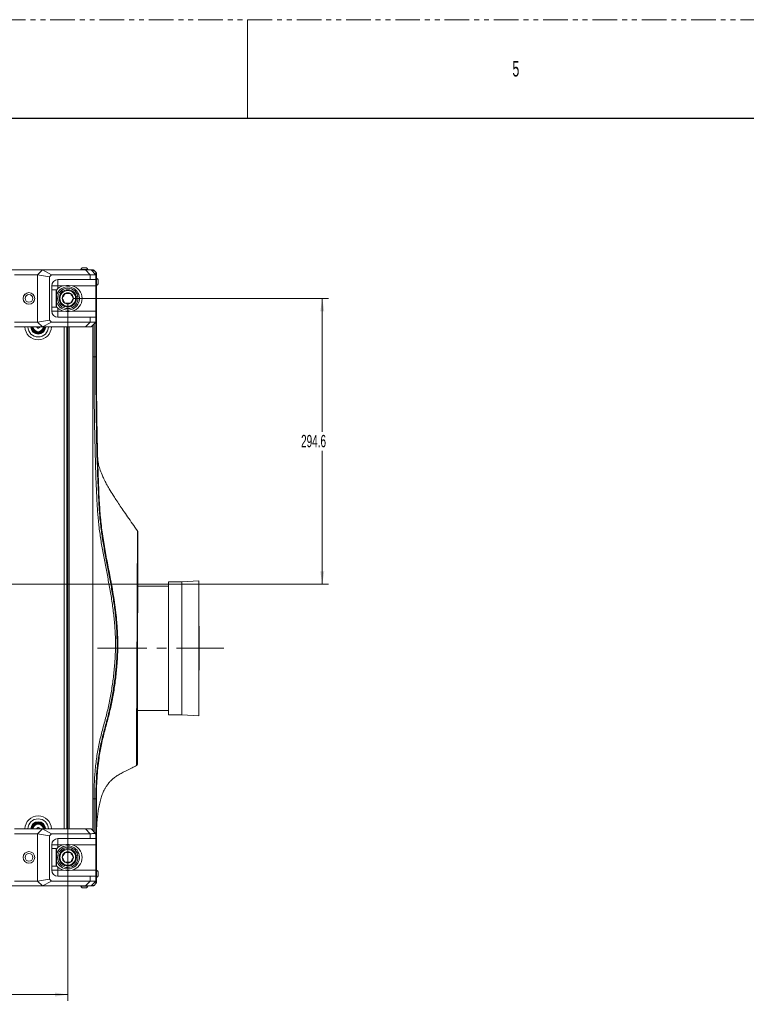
# Model space of a CAD drawing. Header units: millimetres. Extents: x 0 to 1118, y 0 to 864.
# Tile 145 of 248: x 360 to 548, y 610 to 864. Entities that reach past the tile are written whole.
import ezdxf

# ---------------------------------------------------------------- set-up
doc = ezdxf.new("R2010")
doc.units = ezdxf.units.MM
doc.linetypes.add('CENTERX2', pattern=[20.32, 12.7, -2.54, 2.54, -2.54])
doc.linetypes.add('PHANTOM', pattern=[12.7, 6.35, -1.27, 1.27, -1.27, 1.27, -1.27])
doc.styles.add('SLDTEXTSTYLE1', font='TXT', dxfattribs={"width": 0.6})
doc.styles.add('SLDTEXTSTYLE3', font='TXT', dxfattribs={"width": 0.605})
doc.dimstyles.new('SLDDIMSTYLE1', dxfattribs={"dimtxt": 3.175, "dimasz": 3.302, "dimexe": 0, "dimexo": 0.0625, "dimgap": 0.79375, "dimtad": 0, "dimtih": 1, "dimtoh": 1, "dimdec": 1, "dimlfac": 4, "dimrnd": 1e-09, "dimzin": 12, "dimdsep": 46, "dimtxsty": 'SLDTEXTSTYLE3', "dimsah": 1, "dimcen": 0.09, "dimadec": 0, "dimazin": 3, "dimtfac": 1, "dimtofl": 0, "dimtmove": 0, "dimatfit": 3, "dimfxl": 1, "dimfrac": 2, "dimtolj": 1, "dimtzin": 12, "dimarcsym": 0})

# ---------------------------------------------------------------- blocks, each defined once
blk = doc.blocks.new('_D_2')
at = {"color": 7, "linetype": 'Continuous', "lineweight": 0}
for p, q in [((374.41, 791.8), (439.98, 791.8)), ((438.38, 791.8), (438.38, 757.41)), ((438.38, 718.15), (438.38, 752.53)), ((265.71, 718.15), (439.98, 718.15))]:
    blk.add_line(p, q, dxfattribs=at)
for points in [[(438.38, 791.8), (437.87, 788.49), (438.88, 788.49)], [(438.38, 718.15), (438.88, 721.45), (437.87, 721.45)]]:
    blk.add_solid(points, dxfattribs=at)
at = {"color": 7, "linetype": 'Continuous', "lineweight": 0, "insert": (432.92, 756.63), "char_height": 3.175, "attachment_point": 1, "style": 'SLDTEXTSTYLE3'}
blk.add_mtext('294.6', dxfattribs=at)
blk = doc.blocks.new('_D_3')
at = {"color": 7, "linetype": 'Continuous', "lineweight": 0}
for p, q in [((372.81, 790.2), (372.81, 610.85)), ((264.11, 716.55), (264.11, 610.85)), ((264.11, 612.45), (313, 612.45)), ((372.81, 612.45), (323.91, 612.45))]:
    blk.add_line(p, q, dxfattribs=at)
for points in [[(264.11, 612.45), (267.41, 611.94), (267.41, 612.96)], [(372.81, 612.45), (369.5, 612.96), (369.5, 611.94)]]:
    blk.add_solid(points, dxfattribs=at)
at = {"color": 7, "linetype": 'Continuous', "lineweight": 0, "insert": (313, 614.11), "char_height": 3.175, "attachment_point": 1, "style": 'SLDTEXTSTYLE3'}
blk.add_mtext('434.8', dxfattribs=at)

msp = doc.modelspace()

# ---------------------------------------------------------------- linework, layer by layer
at = {"color": 7, "linetype": 'PHANTOM', "lineweight": 0}
msp.add_line((0, 863.6), (1117.6, 863.6), dxfattribs=at)
at = {"color": 7, "linetype": 'Continuous', "lineweight": 0}
msp.add_line((419.1, 863.6), (419.1, 838.2), dxfattribs=at)
at = {"color": 7, "linetype": 'Continuous', "lineweight": 30}
msp.add_line((12.7, 838.2), (1104.9, 838.2), dxfattribs=at)
at = {"color": 7, "linetype": 'Continuous', "lineweight": 15}
for p, q in [((163.844, 799.17), (368.019, 799.17)), ((359.057, 799.145), (366.289, 799.145)), ((365.039, 797.895), (366.289, 799.145)), ((368.575, 797.895), (366.289, 799.145)), ((366.289, 799.145), (377.357, 799.145)), ((368.019, 799.17), (368.019, 799.145)), ((368.069, 799.17), (374.431, 799.17)), ((374.431, 799.17), (374.582, 799.17)), ((376.141, 799.235), (376.141, 799.17)), ((378.016, 799.235), (376.141, 799.235)), ((377.606, 799.64), (376.551, 799.64)), ((378.607, 797.895), (377.357, 799.145)), ((377.357, 799.145), (378.807, 799.145)), ((378.016, 799.17), (378.016, 799.235)), ((378.807, 799.145), (380.057, 797.895)), ((365.039, 797.895), (359.057, 797.895)), ((365.039, 797.895), (365.039, 785.695)), ((368.057, 797.377), (365.039, 797.895)), ((368.057, 797.377), (368.575, 797.895)), ((368.057, 786.213), (368.057, 797.377)), ((368.575, 797.895), (378.593, 797.895)), ((378.593, 796.645), (370.269, 796.645)), ((370.269, 796.645), (370.269, 795.058)), ((378.593, 796.645), (378.593, 797.895)), ((380.057, 796.645), (378.593, 796.645)), ((379.578, 799.024), (380.036, 798.567)), ((380.057, 797.895), (380.057, 796.645)), ((380.057, 797.895), (380.057, 797.895)), ((380.057, 796.645), (380.057, 795.058)), ((380.247, 797.004), (380.182, 797.004)), ((380.247, 795.129), (380.247, 797.004)), ((380.652, 795.539), (380.652, 796.594)), ((368.682, 795.058), (368.682, 788.533)), ((368.682, 795.058), (370.269, 795.058)), ((369.807, 794.045), (368.682, 794.045)), ((369.932, 793.92), (369.807, 794.045)), ((369.807, 789.545), (369.807, 794.045)), ((370.269, 794.322), (369.9, 793.912)), ((371.709, 795.058), (370.269, 795.058)), ((370.269, 795.058), (370.269, 794.322)), ((372.469, 795.145), (371.709, 795.058)), ((373.144, 795.145), (372.469, 795.145)), ((373.905, 795.058), (373.144, 795.145)), ((380.057, 795.058), (373.905, 795.058)), ((380.057, 795.058), (380.057, 788.533)), ((380.182, 795.129), (380.247, 795.129)), ((369.932, 793.92), (369.932, 789.67)), ((374.997, 792.31), (375.363, 792.392)), ((375.374, 792.343), (375.008, 792.261)), ((380.182, 793.57), (380.182, 793.42)), ((380.182, 793.42), (380.182, 787.057)), ((368.682, 789.545), (369.807, 789.545)), ((369.807, 789.545), (369.932, 789.67)), ((370.269, 788.533), (370.269, 789.269)), ((368.682, 788.533), (370.269, 788.533)), ((370.269, 786.945), (370.269, 788.533)), ((371.709, 788.533), (370.269, 788.533)), ((378.593, 786.945), (370.269, 786.945)), ((372.469, 788.445), (371.709, 788.533)), ((373.144, 788.445), (372.469, 788.445)), ((373.905, 788.533), (373.144, 788.445)), ((380.057, 788.533), (373.905, 788.533)), ((378.593, 786.945), (378.593, 785.695)), ((380.057, 786.945), (378.593, 786.945)), ((380.057, 786.945), (380.057, 788.533)), ((380.057, 785.695), (380.057, 786.945)), ((380.182, 787.057), (380.182, 786.833)), ((380.182, 786.833), (380.182, 776.867)), ((365.039, 785.695), (359.057, 785.695)), ((359.057, 784.445), (366.289, 784.445)), ((364.794, 784.322), (364.794, 784.445)), ((368.057, 786.213), (365.039, 785.695)), ((365.039, 785.695), (366.289, 784.445)), ((365.569, 784.455), (365.569, 784.322)), ((368.575, 785.695), (366.289, 784.445)), ((366.289, 784.445), (377.357, 784.445)), ((368.057, 786.213), (368.575, 785.695)), ((368.575, 785.695), (378.593, 785.695)), ((372.544, 655.145), (372.544, 784.445)), ((372.682, 655.145), (372.682, 784.445)), ((378.607, 785.695), (377.357, 784.445)), ((377.357, 784.445), (378.807, 784.445)), ((378.807, 784.445), (380.057, 785.695)), ((380.057, 785.695), (380.057, 785.695)), ((380.183, 779.726), (380.183, 779.884)), ((379.578, 776.735), (380.036, 776.735)), ((380.036, 776.735), (380.036, 776.867)), ((402.16, 718.813), (398.722, 718.813)), ((398.722, 684.528), (398.722, 718.813)), ((406.594, 719.045), (402.16, 718.813)), ((402.16, 684.528), (402.16, 718.813)), ((406.594, 684.295), (406.594, 719.045)), ((398.722, 717.67), (390.824, 717.67)), ((406.626, 698.405), (406.626, 704.935)), ((390.767, 685.67), (398.722, 685.67)), ((398.722, 684.528), (402.16, 684.528)), ((402.16, 684.528), (406.594, 684.295)), ((379.578, 662.855), (380.036, 662.855)), ((380.182, 662.724), (380.182, 652.758)), ((380.209, 659.032), (380.211, 659.283)), ((359.057, 655.145), (366.289, 655.145)), ((364.794, 655.145), (364.794, 655.269)), ((365.039, 653.895), (366.289, 655.145)), ((365.569, 655.269), (365.569, 655.118)), ((368.575, 653.895), (366.289, 655.145)), ((366.289, 655.145), (377.357, 655.145)), ((378.607, 653.895), (377.357, 655.145)), ((377.357, 655.145), (378.807, 655.145)), ((378.807, 655.145), (380.057, 653.895)), ((365.039, 653.895), (359.057, 653.895)), ((368.057, 653.377), (365.039, 653.895)), ((365.039, 653.895), (365.039, 641.695)), ((368.057, 653.377), (368.575, 653.895)), ((368.057, 642.213), (368.057, 653.377)), ((368.575, 653.895), (378.593, 653.895)), ((378.593, 652.645), (370.269, 652.645)), ((370.269, 652.645), (370.269, 651.058)), ((378.593, 652.645), (378.593, 653.895)), ((380.057, 652.645), (378.593, 652.645)), ((380.057, 653.895), (380.057, 652.645)), ((380.057, 653.895), (380.057, 653.895)), ((380.057, 652.645), (380.057, 651.058)), ((380.182, 652.758), (380.182, 652.533)), ((380.182, 652.533), (380.182, 646.171)), ((368.682, 651.058), (368.682, 644.533)), ((368.682, 651.058), (370.269, 651.058)), ((369.807, 650.045), (368.682, 650.045)), ((369.932, 649.92), (369.807, 650.045)), ((369.807, 645.545), (369.807, 650.045)), ((370.269, 650.322), (369.919, 649.933)), ((369.932, 649.92), (369.932, 645.67)), ((370.269, 651.058), (370.269, 650.322)), ((371.709, 651.058), (370.269, 651.058)), ((372.469, 651.145), (371.709, 651.058)), ((373.144, 651.145), (372.469, 651.145)), ((373.905, 651.058), (373.144, 651.145)), ((380.057, 651.058), (373.905, 651.058)), ((380.057, 651.058), (380.057, 644.533)), ((374.997, 648.31), (375.363, 648.392)), ((375.374, 648.343), (375.008, 648.261)), ((368.682, 645.545), (369.807, 645.545)), ((368.682, 644.533), (370.269, 644.533)), ((369.807, 645.545), (369.932, 645.67)), ((370.269, 644.533), (370.269, 645.269)), ((370.269, 642.945), (370.269, 644.533)), ((371.709, 644.533), (370.269, 644.533)), ((372.469, 644.445), (371.709, 644.533)), ((373.144, 644.445), (372.469, 644.445)), ((373.905, 644.533), (373.144, 644.445)), ((380.057, 644.533), (373.905, 644.533)), ((380.057, 642.945), (380.057, 644.533)), ((380.182, 646.171), (380.182, 646.02)), ((380.247, 644.461), (380.182, 644.461)), ((380.247, 642.586), (380.247, 644.461)), ((368.057, 642.213), (365.039, 641.695)), ((368.057, 642.213), (368.575, 641.695)), ((378.593, 642.945), (370.269, 642.945)), ((378.593, 642.945), (378.593, 641.695)), ((380.057, 642.945), (378.593, 642.945)), ((380.057, 641.695), (380.057, 642.945)), ((380.182, 642.586), (380.247, 642.586)), ((380.652, 642.996), (380.652, 644.052)), ((368.019, 640.42), (163.844, 640.42)), ((365.039, 641.695), (359.057, 641.695)), ((359.057, 640.445), (366.289, 640.445)), ((365.039, 641.695), (366.289, 640.445)), ((368.575, 641.695), (366.289, 640.445)), ((366.289, 640.445), (377.357, 640.445)), ((368.019, 640.42), (368.019, 640.445)), ((374.431, 640.42), (368.069, 640.42)), ((368.575, 641.695), (378.593, 641.695)), ((374.582, 640.42), (374.431, 640.42)), ((376.141, 640.42), (376.141, 640.355)), ((376.141, 640.355), (377.436, 640.355)), ((376.551, 639.95), (377.28, 639.95)), ((377.28, 639.95), (377.606, 639.95)), ((378.607, 641.695), (377.357, 640.445)), ((377.357, 640.445), (378.807, 640.445)), ((377.436, 640.355), (378.016, 640.355)), ((378.016, 640.355), (378.016, 640.42)), ((378.807, 640.445), (380.057, 641.695)), ((380.036, 641.024), (379.578, 640.567)), ((380.057, 641.695), (380.057, 641.695))]:
    msp.add_line(p, q, dxfattribs=at)
at = {"color": 9, "linetype": 'Continuous', "lineweight": 15}
for p, q in [((380.059, 786.835), (380.059, 787.051)), ((371.894, 655.145), (371.894, 784.445)), ((372.557, 784.445), (372.557, 655.145)), ((373.182, 784.445), (373.182, 655.145)), ((379.225, 776.735), (379.225, 784.863)), ((379.578, 785.217), (379.578, 776.735)), ((380.036, 776.867), (380.036, 785.674)), ((379.225, 654.727), (379.225, 662.855)), ((379.578, 662.855), (379.578, 654.374)), ((380.036, 653.917), (380.036, 662.724)), ((380.059, 652.539), (380.059, 652.756))]:
    msp.add_line(p, q, dxfattribs=at)
at = {"color": 7, "linetype": 'CENTERX2', "lineweight": 0}
msp.add_line((380.483, 701.67), (412.976, 701.67), dxfattribs=at)
at = {"color": 9, "linetype": 'Continuous', "lineweight": 15, "flags": 128}
for points in [[(374.472, 799.145), (374.513, 799.161), (374.582, 799.17)], [(390.487, 671.44), (390.487, 671.478), (390.488, 671.749), (390.49, 672.24), (390.493, 672.924), (390.497, 673.805), (390.502, 674.914), (390.508, 676.217), (390.515, 677.666), (390.523, 679.282), (390.532, 681.107), (390.543, 683.082), (390.554, 685.134), (390.565, 687.3), (390.578, 689.634), (390.591, 692.057), (390.603, 694.475), (390.616, 696.942), (390.629, 699.516), (390.641, 702.105), (390.653, 704.613), (390.664, 707.101), (390.675, 709.622), (390.685, 712.084), (390.694, 714.402), (390.703, 716.633), (390.71, 718.82), (390.717, 720.883), (390.723, 722.752), (390.729, 724.477), (390.734, 726.089), (390.738, 727.522), (390.741, 728.736), (390.744, 729.764), (390.746, 730.62), (390.748, 731.266), (390.749, 731.762), (390.749, 731.931), (390.749, 731.931)], [(374.582, 640.42), (374.513, 640.43), (374.472, 640.445)]]:
    msp.add_lwpolyline(points, dxfattribs=at)
at = {"color": 7, "linetype": 'Continuous', "lineweight": 15, "flags": 128}
for points in [[(374.932, 799.17), (374.834, 799.161), (374.776, 799.145)], [(380.036, 786.835), (380.098, 786.834), (380.144, 786.833), (380.172, 786.833), (380.182, 786.833)], [(365.182, 784.098), (365.134, 784.126), (365.085, 784.154), (365.037, 784.182), (364.988, 784.21), (364.94, 784.238), (364.891, 784.266), (364.843, 784.294), (364.794, 784.322)], [(365.569, 784.322), (365.521, 784.294), (365.473, 784.266), (365.424, 784.238), (365.376, 784.21), (365.327, 784.182), (365.279, 784.154), (365.23, 784.126), (365.182, 784.098)], [(406.626, 704.935), (406.618, 706.579), (406.594, 708.201)], [(406.594, 695.14), (406.618, 696.762), (406.626, 698.405)], [(364.794, 655.269), (364.843, 655.297), (364.891, 655.325), (364.94, 655.353), (364.988, 655.381), (365.037, 655.409), (365.085, 655.437), (365.134, 655.465), (365.182, 655.493)], [(365.182, 655.493), (365.23, 655.465), (365.279, 655.437), (365.327, 655.409), (365.376, 655.381), (365.424, 655.353), (365.473, 655.325), (365.521, 655.297), (365.569, 655.269)], [(380.182, 652.758), (380.172, 652.758), (380.144, 652.757), (380.098, 652.756), (380.036, 652.755)], [(374.932, 640.42), (374.834, 640.43), (374.776, 640.445)]]:
    msp.add_lwpolyline(points, dxfattribs=at)
at = {"color": 7, "linetype": 'Continuous', "lineweight": 15}
for centre, radius in [((372.807, 791.795), 2.25), ((362.807, 791.795), 1.5), ((362.807, 791.795), 1.485), ((362.807, 791.795), 0.992), ((372.807, 791.795), 2.025), ((372.807, 647.795), 2.25), ((372.807, 647.795), 2.025), ((362.807, 647.795), 1.5), ((362.807, 647.795), 1.485), ((362.807, 647.795), 0.992)]:
    msp.add_circle(centre, radius, dxfattribs=at)
for centre, radius, start, end in [((377.078, 798.697), 1.081, 119.2162, 150.11785), ((377.078, 798.697), 1.081, 29.88215, 60.7838), ((370.269, 795.058), 1.588, 90, 180), ((379.708, 796.067), 1.081, 29.2162, 60.11785), ((372.807, 791.795), 3, 321.46408, 163.40216), ((372.807, 791.795), 2.625, 13.13944, 12.04807), ((372.469, 791.795), 3.35, 103.12409, 131.04993), ((373.144, 791.795), 3.35, 283.12409, 76.87591), ((379.708, 796.067), 1.081, 299.88215, 330.7838), ((372.807, 791.795), 1.443, 120, 180), ((372.807, 791.795), 1.443, 180, 240), ((372.807, 791.795), 1.443, 60, 120), ((372.807, 791.795), 1.443, 0, 60), ((372.807, 791.795), 1.443, 300, 0), ((372.807, 791.795), 3, 196.59784, 321.46408), ((372.469, 791.795), 3.35, 228.95007, 256.87591), ((372.807, 791.795), 1.443, 240, 300), ((370.269, 788.533), 1.588, 180, 270), ((365.182, 784.545), 1.75, 183.27583, 356.72417), ((365.182, 784.545), 1.688, 183.3973, 356.6027), ((365.182, 784.545), 1.575, 183.64028, 356.35972), ((365.182, 784.545), 1.5, 183.82255, 356.17745), ((365.182, 655.045), 1.75, 3.27583, 176.72417), ((365.182, 655.045), 1.688, 3.3973, 176.6027), ((365.182, 655.045), 1.575, 3.64028, 176.35972), ((365.182, 655.045), 1.5, 3.82255, 176.17745), ((370.269, 651.058), 1.588, 90, 180), ((372.807, 647.795), 3, 321.46408, 163.40216), ((372.807, 647.795), 2.625, 13.13944, 12.04807), ((372.469, 647.795), 3.35, 103.12409, 131.04993), ((373.144, 647.795), 3.35, 283.12409, 76.87591), ((372.807, 647.795), 3, 196.59784, 321.46408), ((372.807, 647.795), 1.443, 120, 180), ((372.807, 647.795), 1.443, 180, 240), ((372.807, 647.795), 1.443, 60, 120), ((372.807, 647.795), 1.443, 0, 60), ((372.807, 647.795), 1.443, 300, 0), ((370.269, 644.533), 1.588, 180, 270), ((372.469, 647.795), 3.35, 228.95007, 256.87591), ((372.807, 647.795), 1.443, 240, 300), ((379.682, 645.67), 0.5, 0, 41.40962), ((379.708, 643.524), 1.081, 29.2162, 60.11785), ((379.708, 643.524), 1.081, 299.88215, 330.7838), ((377.078, 640.894), 1.081, 209.88215, 240.7838), ((377.078, 640.894), 1.081, 299.2162, 330.11785)]:
    msp.add_arc(centre, radius, start, end, dxfattribs=at)
at = {"color": 9, "linetype": 'Continuous', "lineweight": 15}
for centre, radius, start, end in [((365.182, 784.545), 3.417, 181.67726, 358.32274), ((365.182, 784.545), 2.677, 182.14079, 357.85921), ((365.182, 784.545), 1.938, 182.95852, 357.04148), ((365.182, 784.545), 1.318, 184.35159, 355.64841), ((365.182, 655.045), 3.417, 1.67726, 178.32274), ((365.182, 655.045), 2.677, 2.14079, 177.85921), ((365.182, 655.045), 1.938, 2.95852, 177.04148), ((365.182, 655.045), 1.318, 4.35159, 175.64841)]:
    msp.add_arc(centre, radius, start, end, dxfattribs=at)
at = {"color": 7, "linetype": 'Continuous', "lineweight": 15}
for centre, major_axis, ratio, start_param, end_param in [((368.069, 798.67), (0, 0.5), 0.0174551, 0, 0.3175604), ((375.057, 802.895), (-4.619, 4.619), 0.4142136, 2.7488936, 2.7530531), ((379.682, 787.057), (0.5, 0), 0.0174551, 5.4977871, 6.2831853), ((375.057, 780.695), (4.619, 4.619), 0.4142136, 0.3885396, 0.3926991), ((375.057, 658.895), (-4.619, 4.619), 0.4142136, 2.7488936, 2.7530531), ((379.682, 652.533), (0.5, 0), 0.0174551, 0, 0.7853982), ((368.069, 640.92), (0, 0.5), 0.0174551, 2.8240322, 3.1415927), ((375.057, 636.695), (4.619, 4.619), 0.4142136, 0.3885396, 0.3926991)]:
    msp.add_ellipse(centre, major_axis=major_axis, ratio=ratio, start_param=start_param, end_param=end_param, dxfattribs=at)
for points, knots in [([(378.891, 799.17), (378.946, 799.17), (379.104, 799.17), (379.205, 799.17), (379.219, 799.17), (379.225, 799.17)], [0, 0, 0, 0, 0.2506322, 0.7231954, 1, 1, 1, 1]), ([(379.578, 799.024), (379.554, 799.046), (379.505, 799.089), (379.417, 799.135), (379.323, 799.165), (379.257, 799.168), (379.225, 799.17)], [0, 0, 0, 0, 0.2500086, 0.5000011, 0.750007, 1, 1, 1, 1]), ([(380.057, 797.895), (380.042, 797.897), (380.013, 797.901), (379.792, 797.907), (379.443, 797.906), (379.035, 797.899), (378.724, 797.896), (378.607, 797.895)], [0, 0, 0, 0, 0.2138867, 0.43397073, 0.64785769, 0.86795462, 1, 1, 1, 1]), ([(380.036, 798.567), (380.057, 798.542), (380.101, 798.493), (380.147, 798.406), (380.176, 798.311), (380.18, 798.246), (380.182, 798.213)], [0, 0, 0, 0, 0.2500113, 0.500004, 0.7500031, 1, 1, 1, 1]), ([(380.182, 798.213), (380.182, 798.203), (380.182, 798.182), (380.182, 798.014), (380.182, 797.722), (380.182, 797.308), (380.182, 796.794), (380.182, 796.19), (380.182, 795.486), (380.182, 794.721), (380.182, 794.022), (380.182, 793.585), (380.182, 793.42)], [0, 0, 0, 0, 0.0929145, 0.1858152, 0.2944776, 0.403162, 0.5002016, 0.6086255, 0.717044, 0.825568, 0.9340803, 1, 1, 1, 1]), ([(372.085, 793.045), (372.036, 792.96), (371.935, 792.785), (371.749, 792.462), (371.548, 792.115), (371.42, 791.894), (371.364, 791.795)], [0, 0, 0, 0, 0.21645884, 0.44031527, 0.75190307, 1, 1, 1, 1]), ([(371.364, 791.795), (371.413, 791.71), (371.514, 791.535), (371.7, 791.212), (371.9, 790.865), (372.029, 790.644), (372.085, 790.545)], [0, 0, 0, 0, 0.2164576, 0.4403194, 0.7519071, 1, 1, 1, 1]), ([(373.529, 793.045), (373.446, 793.045), (373.216, 793.045), (372.791, 793.045), (372.38, 793.045), (372.156, 793.045), (372.085, 793.045)], [0, 0, 0, 0, 0.1809414, 0.5062913, 0.843976, 1, 1, 1, 1]), ([(374.25, 791.795), (374.201, 791.881), (374.1, 792.055), (373.914, 792.378), (373.714, 792.725), (373.585, 792.947), (373.529, 793.045)], [0, 0, 0, 0, 0.2164586, 0.440316, 0.7519022, 1, 1, 1, 1]), ([(373.529, 790.545), (373.578, 790.631), (373.679, 790.805), (373.865, 791.128), (374.065, 791.475), (374.194, 791.697), (374.25, 791.795)], [0, 0, 0, 0, 0.2164586, 0.440316, 0.7519022, 1, 1, 1, 1]), ([(380.035, 793.42), (380.057, 793.42), (380.101, 793.42), (380.147, 793.42), (380.176, 793.42), (380.18, 793.42), (380.182, 793.42)], [0, 0, 0, 0, 0.2500012, 0.5000026, 0.7499994, 1, 1, 1, 1]), ([(369.887, 789.67), (369.904, 789.646), (370.013, 789.499), (370.153, 789.373), (370.269, 789.269)], [0, 0, 0, 0, 0.1648942, 1, 1, 1, 1]), ([(372.085, 790.545), (372.156, 790.545), (372.38, 790.545), (372.791, 790.545), (373.216, 790.545), (373.446, 790.545), (373.529, 790.545)], [0, 0, 0, 0, 0.156024, 0.4937087, 0.8190586, 1, 1, 1, 1]), ([(380.182, 786.353), (380.182, 786.395), (380.182, 786.437), (380.182, 786.417), (380.182, 786.417)], [0, 0, 0, 0, 0.9992384, 1, 1, 1, 1]), ([(380.057, 785.695), (380.042, 785.693), (380.013, 785.689), (379.792, 785.683), (379.443, 785.684), (379.035, 785.691), (378.724, 785.694), (378.607, 785.695)], [0, 0, 0, 0, 0.21388669, 0.43397073, 0.64785768, 0.8679546, 1, 1, 1, 1]), ([(380.786, 742.976), (380.786, 742.977), (380.786, 742.978), (380.784, 743.027), (380.781, 743.104), (380.775, 743.259), (380.76, 743.6), (380.74, 744.08), (380.718, 744.641), (380.697, 745.162), (380.668, 745.938), (380.635, 746.835), (380.599, 747.883), (380.568, 748.838), (380.536, 749.882), (380.495, 751.333), (380.447, 753.172), (380.397, 755.368), (380.355, 757.529), (380.321, 759.523), (380.296, 761.31), (380.275, 762.922), (380.258, 764.441), (380.243, 766.035), (380.232, 767.451), (380.223, 768.589), (380.218, 769.381), (380.214, 770.099), (380.21, 770.807), (380.207, 771.517), (380.203, 772.304), (380.2, 773.152), (380.196, 774.051), (380.193, 774.982), (380.19, 775.925), (380.188, 776.857), (380.186, 777.681), (380.184, 778.395), (380.183, 778.997), (380.183, 779.514), (380.182, 779.939), (380.182, 780.107), (380.182, 780.194)], [0, 0, 0, 0, 0.0031168, 0.0048993, 0.0066514, 0.0103681, 0.0148369, 0.025278, 0.0353947, 0.0444948, 0.0527252, 0.0765689, 0.0920685, 0.1085291, 0.1275106, 0.1477536, 0.1861807, 0.2265841, 0.2668748, 0.3044284, 0.3374329, 0.3666967, 0.3951785, 0.425726, 0.4590244, 0.4764863, 0.4921347, 0.5059598, 0.519475, 0.5364756, 0.5573644, 0.5822948, 0.6113709, 0.6446705, 0.6822543, 0.7241722, 0.770465, 0.8106742, 0.8537209, 0.8996179, 0.9483752, 1, 1, 1, 1]), ([(379.225, 776.735), (379.29, 776.735), (379.356, 776.735), (379.477, 776.735), (379.532, 776.735), (379.578, 776.735)], [0, 0, 0, 0, 0.5, 0.5, 1, 1, 1, 1]), ([(379.578, 776.735), (379.578, 771.953), (379.601, 767.17), (379.723, 757.606), (379.821, 752.824), (380.059, 745.654), (380.154, 743.265), (380.283, 740.578), (380.297, 740.279), (380.327, 739.682), (380.342, 739.383), (380.388, 738.488), (380.424, 737.891), (380.546, 736.102), (380.65, 734.91), (380.909, 732.534), (381.064, 731.349), (381.417, 728.986), (381.616, 727.807), (382.251, 724.276), (382.725, 721.932), (383.396, 718.408), (383.613, 717.233), (384.017, 714.876), (384.204, 713.694), (384.532, 711.326), (384.674, 710.14), (384.899, 707.761), (384.982, 706.568), (385.083, 704.178), (385.101, 702.982), (385.069, 700.589), (385.019, 699.394), (384.859, 697.011), (384.748, 695.822), (384.473, 693.448), (384.309, 692.262), (383.93, 689.902), (383.716, 688.727), (383.353, 686.972), (383.225, 686.388), (382.954, 685.224), (382.81, 684.644), (382.36, 682.907), (382.039, 681.754), (381.584, 680.018), (381.436, 679.438), (381.155, 678.276), (381.022, 677.694), (380.65, 675.941), (380.44, 674.766), (380.095, 672.402), (379.96, 671.211), (379.757, 668.828), (379.687, 667.635), (379.62, 665.844), (379.604, 665.246), (379.583, 664.051), (379.578, 663.453), (379.578, 662.855)], [0, 0, 0, 0, 0.125, 0.125, 0.25, 0.25, 0.3125, 0.3125, 0.3203125, 0.3203125, 0.328125, 0.328125, 0.34375, 0.34375, 0.375, 0.375, 0.40625, 0.40625, 0.4375, 0.4375, 0.5, 0.5, 0.53125, 0.53125, 0.5625, 0.5625, 0.59375, 0.59375, 0.625, 0.625, 0.65625, 0.65625, 0.6875, 0.6875, 0.71875, 0.71875, 0.75, 0.75, 0.78125, 0.78125, 0.796875, 0.796875, 0.8125, 0.8125, 0.84375, 0.84375, 0.859375, 0.859375, 0.875, 0.875, 0.90625, 0.90625, 0.9375, 0.9375, 0.96875, 0.96875, 0.984375, 0.984375, 1, 1, 1, 1]), ([(380.036, 776.867), (380.082, 776.867), (380.119, 776.867), (380.169, 776.867), (380.182, 776.867), (380.182, 776.867)], [0, 0, 0, 0, 0.5, 0.5, 1, 1, 1, 1]), ([(380.036, 662.855), (380.036, 663.004), (380.036, 663.154), (380.037, 663.452), (380.04, 663.9), (380.046, 664.347), (380.062, 665.242), (380.078, 665.839), (380.146, 667.626), (380.216, 668.816), (380.421, 671.192), (380.556, 672.379), (380.903, 674.745), (381.115, 675.92), (381.488, 677.671), (381.621, 678.253), (381.901, 679.414), (382.049, 679.993), (382.502, 681.727), (382.82, 682.88), (383.191, 684.327), (383.264, 684.617), (383.406, 685.197), (383.475, 685.488), (383.676, 686.361), (383.803, 686.946), (384.162, 688.703), (384.374, 689.879), (384.747, 692.24), (384.908, 693.424), (385.178, 695.801), (385.286, 696.991), (385.443, 699.375), (385.492, 700.569), (385.523, 702.961), (385.506, 704.156), (385.407, 706.543), (385.326, 707.735), (385.106, 710.117), (384.968, 711.305), (384.646, 713.674), (384.462, 714.856), (384.065, 717.214), (383.851, 718.391), (383.188, 721.916), (382.718, 724.261), (382.085, 727.792), (381.886, 728.971), (381.531, 731.337), (381.375, 732.522), (381.114, 734.897), (381.008, 736.088), (380.884, 737.877), (380.848, 738.474), (380.809, 739.22), (380.801, 739.37), (380.786, 739.668), (380.778, 739.817), (380.756, 740.265), (380.741, 740.564), (380.613, 743.252), (380.518, 745.642), (380.279, 752.815), (380.18, 757.599), (380.059, 767.167), (380.036, 771.951), (380.036, 776.735)], [0, 0, 0, 0, 0.0039062, 0.0039062, 0.0078125, 0.015625, 0.015625, 0.03125, 0.03125, 0.0625, 0.0625, 0.09375, 0.09375, 0.125, 0.125, 0.140625, 0.140625, 0.15625, 0.15625, 0.1875, 0.1875, 0.1953125, 0.1953125, 0.203125, 0.203125, 0.21875, 0.21875, 0.25, 0.25, 0.28125, 0.28125, 0.3125, 0.3125, 0.34375, 0.34375, 0.375, 0.375, 0.40625, 0.40625, 0.4375, 0.4375, 0.46875, 0.46875, 0.5, 0.5, 0.5625, 0.5625, 0.59375, 0.59375, 0.625, 0.625, 0.65625, 0.65625, 0.671875, 0.671875, 0.6757813, 0.6757813, 0.6796875, 0.6796875, 0.6875, 0.6875, 0.75, 0.75, 0.875, 0.875, 1, 1, 1, 1]), ([(380.036, 776.735), (380.082, 776.735), (380.119, 776.735), (380.169, 776.735), (380.182, 776.735), (380.182, 776.735)], [0, 0, 0, 0, 0.5, 0.5, 1, 1, 1, 1]), ([(380.182, 776.867), (380.182, 776.867), (380.182, 776.823), (380.182, 776.779), (380.182, 776.735)], [0, 0, 0, 0, 0.0001134, 1, 1, 1, 1]), ([(380.182, 776.735), (380.186, 774.113), (380.195, 768.607), (380.283, 760.218), (380.43, 753.012), (380.606, 747.249), (380.778, 742.93), (380.966, 738.618), (381.298, 734.315), (381.865, 730.039), (382.611, 725.787), (383.302, 722.253), (384.044, 718.39), (384.635, 715.063), (385.127, 711.554), (385.451, 708.596), (385.674, 705.306), (385.721, 701.691), (385.571, 698.076), (385.24, 694.479), (384.746, 690.899), (384.104, 687.35), (383.279, 683.841), (382.317, 680.387), (381.464, 676.912), (380.887, 673.706), (380.531, 670.78), (380.323, 668.148), (380.204, 665.505), (380.189, 663.739), (380.182, 662.856)], [0, 0, 0, 0, 0.0685589, 0.1439335, 0.2192954, 0.2569696, 0.294628, 0.3322897, 0.3698003, 0.4073989, 0.4450187, 0.4826579, 0.5015335, 0.5478523, 0.5709914, 0.5941503, 0.6256142, 0.6571657, 0.688611, 0.7201387, 0.7515634, 0.7830494, 0.8143862, 0.8457625, 0.8767905, 0.9079076, 0.9308644, 0.9538231, 0.9769109, 1, 1, 1, 1]), ([(390.749, 731.931), (390.33, 732.53), (389.484, 733.738), (388.263, 735.491), (387.131, 737.132), (386.134, 738.598), (385.259, 739.913), (384.389, 741.259), (383.546, 742.621), (382.758, 743.998), (382.129, 745.218), (381.55, 746.494), (381.056, 747.838), (380.704, 749.117), (380.577, 749.879), (380.529, 750.166)], [0, 0, 0, 0, 0.1041006, 0.2100317, 0.3041813, 0.3879244, 0.462514, 0.5290892, 0.6161557, 0.6905663, 0.7549425, 0.8114899, 0.8900606, 0.958651, 1, 1, 1, 1]), ([(390.745, 671.889), (390.745, 671.884), (390.748, 671.861), (390.745, 671.906), (390.746, 671.934), (390.746, 672.004), (390.746, 672.098), (390.746, 672.22), (390.746, 672.404), (390.746, 672.674), (390.747, 673.044), (390.747, 673.438), (390.747, 673.837), (390.748, 674.259), (390.748, 674.751), (390.749, 675.357), (390.75, 676.115), (390.751, 677.045), (390.753, 678.169), (390.755, 679.439), (390.758, 680.801), (390.76, 682.179), (390.763, 683.563), (390.766, 685.062), (390.769, 686.653), (390.773, 688.312), (390.776, 689.945), (390.779, 691.559), (390.783, 693.247), (390.786, 695.017), (390.79, 696.958), (390.794, 698.945), (390.797, 700.962), (390.801, 702.979), (390.805, 705.088), (390.808, 707.24), (390.812, 709.396), (390.815, 711.526), (390.818, 713.608), (390.821, 715.626), (390.824, 717.567), (390.826, 719.43), (390.828, 721.202), (390.83, 722.866), (390.832, 724.408), (390.834, 725.807), (390.835, 727.043), (390.836, 728.1), (390.837, 728.983), (390.838, 729.707), (390.838, 730.29), (390.839, 730.748), (390.839, 731.108), (390.839, 731.391), (390.84, 731.605), (390.839, 731.642), (390.839, 731.662)], [0, 0, 0, 0, 0.0014479, 0.0079872, 0.0157796, 0.0247821, 0.0341233, 0.0434793, 0.0528584, 0.0693509, 0.0852456, 0.0992144, 0.1112659, 0.122915, 0.1354241, 0.1499277, 0.1664736, 0.1851036, 0.2056073, 0.2279771, 0.2488345, 0.2689977, 0.2881919, 0.3062306, 0.3284219, 0.3486107, 0.3668791, 0.3863211, 0.4044393, 0.4240223, 0.4451888, 0.468019, 0.4884077, 0.5101047, 0.5328404, 0.5563581, 0.5800041, 0.6038592, 0.6278736, 0.6517756, 0.6756857, 0.6997386, 0.7240475, 0.7483148, 0.7725232, 0.7967666, 0.8203662, 0.8429535, 0.8642877, 0.884472, 0.9035896, 0.9217005, 0.9388311, 0.9566337, 0.9769938, 1, 1, 1, 1]), ([(390.839, 731.666), (390.834, 731.714), (390.823, 731.808), (390.774, 731.89), (390.749, 731.931)], [0, 0, 0, 0, 0.4999937, 1, 1, 1, 1]), ([(380.182, 652.295), (380.183, 652.682), (380.186, 653.36), (380.205, 654.244), (380.226, 654.915), (380.25, 655.477), (380.287, 656.218), (380.352, 657.192), (380.472, 658.49), (380.655, 659.914), (380.926, 661.417), (381.272, 662.797), (381.681, 664.019), (382.093, 664.969), (382.518, 665.759), (382.962, 666.45), (383.501, 667.134), (384.149, 667.799), (384.902, 668.423), (385.802, 669.027), (386.857, 669.614), (388.075, 670.213), (389.317, 670.795), (390.127, 671.237), (390.49, 671.434)], [0, 0, 0, 0, 0.0488372, 0.0856575, 0.1116887, 0.1336157, 0.1567726, 0.2053028, 0.2570311, 0.3212925, 0.3866482, 0.4498184, 0.5008408, 0.5493139, 0.5803663, 0.6140538, 0.6529518, 0.6901534, 0.731092, 0.776349, 0.8268114, 0.8835477, 0.9477791, 1, 1, 1, 1]), ([(390.487, 671.42), (390.528, 671.447), (390.611, 671.503), (390.697, 671.628), (390.748, 671.771), (390.744, 671.871), (390.742, 671.921)], [0, 0, 0, 0, 0.25001397, 0.50002288, 0.7500186, 1, 1, 1, 1]), ([(379.225, 662.855), (379.29, 662.855), (379.356, 662.855), (379.477, 662.855), (379.532, 662.855), (379.578, 662.855)], [0, 0, 0, 0, 0.5, 0.5, 1, 1, 1, 1]), ([(380.036, 662.855), (380.082, 662.855), (380.119, 662.855), (380.169, 662.855), (380.182, 662.855), (380.182, 662.856)], [0, 0, 0, 0, 0.5, 0.5, 1, 1, 1, 1]), ([(380.036, 662.724), (380.082, 662.724), (380.119, 662.724), (380.169, 662.724), (380.182, 662.724), (380.182, 662.724)], [0, 0, 0, 0, 0.5, 0.5, 1, 1, 1, 1]), ([(380.182, 662.856), (380.182, 662.812), (380.182, 662.768), (380.182, 662.724), (380.182, 662.724), (380.182, 662.724), (380.182, 662.724)], [0, 0, 0, 0, 0.00052775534, 0.00052775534, 0.00052775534, 0.00052781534, 0.00052781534, 0.00052781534, 0.00052781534]), ([(380.057, 653.895), (380.042, 653.897), (380.013, 653.901), (379.792, 653.907), (379.443, 653.906), (379.035, 653.899), (378.724, 653.896), (378.607, 653.895)], [0, 0, 0, 0, 0.2138867, 0.4339707, 0.6478577, 0.8679546, 1, 1, 1, 1]), ([(372.085, 649.045), (372.036, 648.96), (371.935, 648.785), (371.749, 648.462), (371.548, 648.115), (371.42, 647.894), (371.364, 647.795)], [0, 0, 0, 0, 0.21645884, 0.44031527, 0.75190307, 1, 1, 1, 1]), ([(371.364, 647.795), (371.413, 647.71), (371.514, 647.535), (371.7, 647.212), (371.9, 646.865), (372.029, 646.644), (372.085, 646.545)], [0, 0, 0, 0, 0.2164572, 0.4403165, 0.7519036, 1, 1, 1, 1]), ([(373.529, 649.045), (373.446, 649.045), (373.216, 649.045), (372.791, 649.045), (372.38, 649.045), (372.156, 649.045), (372.085, 649.045)], [0, 0, 0, 0, 0.1809414, 0.5062913, 0.843976, 1, 1, 1, 1]), ([(374.25, 647.795), (374.201, 647.881), (374.1, 648.055), (373.914, 648.378), (373.714, 648.725), (373.585, 648.947), (373.529, 649.045)], [0, 0, 0, 0, 0.2164586, 0.440316, 0.7519022, 1, 1, 1, 1]), ([(373.529, 646.545), (373.578, 646.631), (373.679, 646.805), (373.865, 647.128), (374.065, 647.475), (374.194, 647.697), (374.25, 647.795)], [0, 0, 0, 0, 0.2164581, 0.4403172, 0.7519027, 1, 1, 1, 1]), ([(369.887, 645.67), (369.904, 645.646), (370.013, 645.499), (370.153, 645.373), (370.269, 645.269)], [0, 0, 0, 0, 0.1648993, 1, 1, 1, 1]), ([(372.085, 646.545), (372.156, 646.545), (372.38, 646.545), (372.791, 646.545), (373.216, 646.545), (373.446, 646.545), (373.529, 646.545)], [0, 0, 0, 0, 0.156024, 0.4937087, 0.8190586, 1, 1, 1, 1]), ([(380.036, 646.17), (380.057, 646.17), (380.101, 646.17), (380.147, 646.171), (380.176, 646.171), (380.18, 646.171), (380.182, 646.171)], [0, 0, 0, 0, 0.2500014, 0.4999998, 0.7499963, 1, 1, 1, 1]), ([(380.182, 646.171), (380.182, 645.773), (380.182, 645.092), (380.182, 644.183), (380.182, 643.439), (380.182, 642.787), (380.182, 642.247), (380.182, 641.826), (380.182, 641.536), (380.182, 641.395), (380.182, 641.382), (380.182, 641.378)], [0, 0, 0, 0, 0.1584124, 0.2711139, 0.3838354, 0.4991895, 0.6083332, 0.7174777, 0.8267509, 0.9360045, 1, 1, 1, 1]), ([(380.057, 641.695), (380.042, 641.693), (380.013, 641.689), (379.792, 641.683), (379.443, 641.684), (379.035, 641.691), (378.724, 641.694), (378.607, 641.695)], [0, 0, 0, 0, 0.2138867, 0.4339707, 0.6478577, 0.8679546, 1, 1, 1, 1]), ([(379.225, 640.42), (379.213, 640.42), (379.191, 640.42), (379.073, 640.42), (378.936, 640.42), (378.891, 640.42)], [0, 0, 0, 0, 0.4014394, 0.8028191, 1, 1, 1, 1]), ([(379.578, 640.567), (379.554, 640.545), (379.505, 640.501), (379.417, 640.456), (379.323, 640.426), (379.258, 640.422), (379.225, 640.42)], [0, 0, 0, 0, 0.2499949, 0.4999903, 0.7500058, 1, 1, 1, 1]), ([(380.036, 641.024), (380.057, 641.048), (380.101, 641.097), (380.147, 641.185), (380.176, 641.279), (380.18, 641.345), (380.182, 641.378)], [0, 0, 0, 0, 0.24999059, 0.50000168, 0.74999432, 1, 1, 1, 1])]:
    msp.add_open_spline(points, degree=3, knots=knots, dxfattribs=at)
at = {"color": 9, "linetype": 'Continuous', "lineweight": 15}
for points, knots in [([(379.578, 799.024), (379.573, 799.024), (379.56, 799.024), (379.406, 799.02), (379.192, 799.013), (378.99, 799.011), (378.942, 799.011)], [0, 0, 0, 0, 0.2014475, 0.5461778, 0.8908919, 1, 1, 1, 1]), ([(380.022, 797.93), (380.023, 797.963), (380.025, 798.152), (380.03, 798.352), (380.035, 798.535), (380.035, 798.556), (380.036, 798.566)], [0, 0, 0, 0, 0.0735041, 0.4154299, 0.7076823, 1, 1, 1, 1]), ([(378.942, 640.58), (378.975, 640.579), (379.164, 640.578), (379.364, 640.572), (379.547, 640.567), (379.568, 640.567), (379.578, 640.567)], [0, 0, 0, 0, 0.0735056, 0.415431, 0.7076824, 1, 1, 1, 1]), ([(380.036, 641.024), (380.036, 641.029), (380.036, 641.043), (380.031, 641.196), (380.025, 641.41), (380.023, 641.612), (380.022, 641.661)], [0, 0, 0, 0, 0.2014478, 0.5461785, 0.8908925, 1, 1, 1, 1])]:
    msp.add_open_spline(points, degree=3, knots=knots, dxfattribs=at)
at = {"color": 7, "linetype": 'Continuous', "lineweight": 15}
for points in [[(380.183, 779.884), (380.182, 780.545), (380.182, 781.206), (380.182, 781.867)], [(380.182, 781.685), (380.182, 781.032), (380.182, 780.379), (380.183, 779.726)], [(379.225, 662.855), (379.258, 700.815), (379.227, 738.775), (379.225, 776.735)], [(380.036, 662.724), (380.036, 662.767), (380.036, 662.811), (380.036, 662.855)], [(380.211, 659.283), (380.191, 658.688), (380.182, 658.093), (380.182, 657.498)], [(380.182, 657.281), (380.182, 657.865), (380.19, 658.449), (380.209, 659.032)]]:
    msp.add_open_spline(points, degree=3, dxfattribs=at)

# ---------------------------------------------------------------- texts
at = {"color": 7, "linetype": 'Continuous', "lineweight": 0, "insert": (487.363, 852.929), "char_height": 3.969, "attachment_point": 1, "style": 'SLDTEXTSTYLE1'}
msp.add_mtext('5', dxfattribs=at)

# ---------------------------------------------------------------- dimensions: what is measured, and where the dimension line sits
at = {"color": 7, "linetype": 'Continuous', "lineweight": 0}
dim = msp.add_linear_dim(base=(438.376, 718.145), p1=(372.807, 791.795), p2=(264.107, 718.145), angle=90, dimstyle='SLDDIMSTYLE1', dxfattribs=at)
dim.commit()
dim.dimension.update_dxf_attribs({"geometry": '_D_2', "text_midpoint": (438.376, 754.97), "dimtype": 160})
dim = msp.add_linear_dim(base=(264.107, 612.451), p1=(372.807, 791.795), p2=(264.107, 718.145), dimstyle='SLDDIMSTYLE1', dxfattribs=at)
dim.commit()
dim.dimension.update_dxf_attribs({"geometry": '_D_3', "text_midpoint": (318.457, 612.451), "dimtype": 160})

doc.saveas('drawing.dxf')
